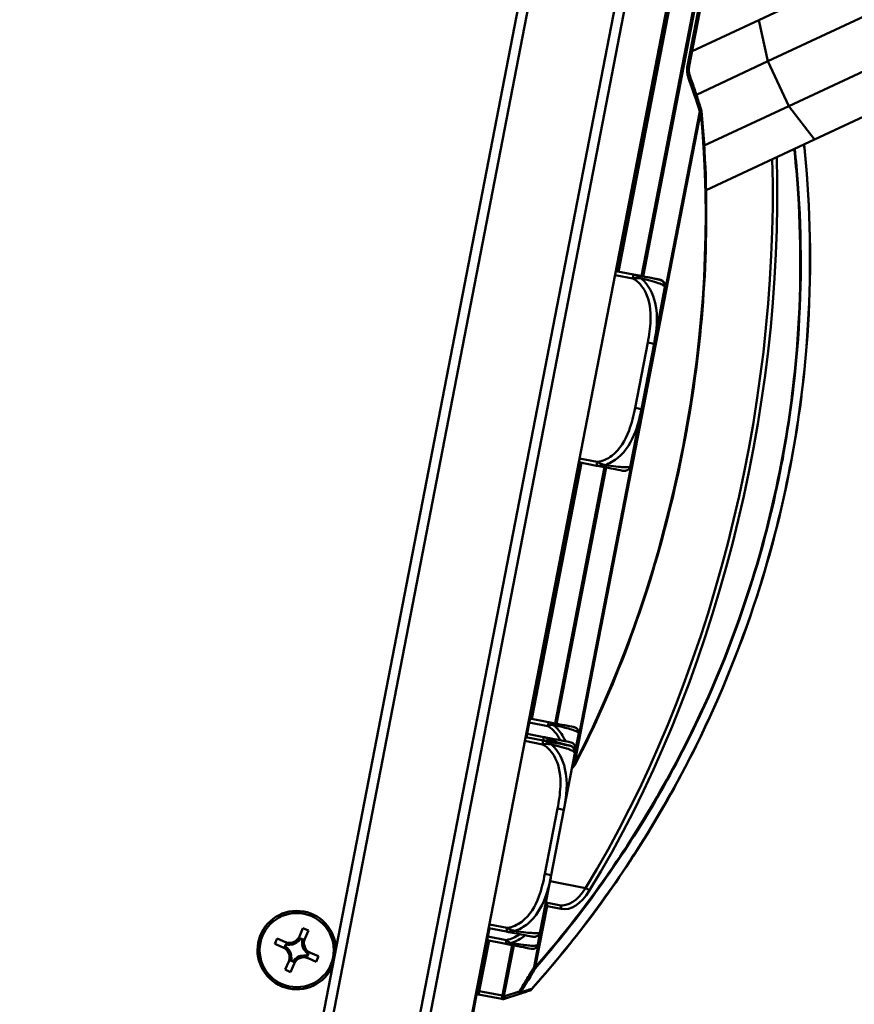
# Model space of a CAD drawing. Header units: inches. Extents: x 7.7 to 68.4, y -5.1 to 39.9.
# Tile 11 of 172: x 16.6 to 19.2, y 13.7 to 16.7. Entities that reach past the tile are written whole.
import ezdxf

# ---------------------------------------------------------------- set-up
doc = ezdxf.new("R2010")
doc.units = ezdxf.units.IN
doc.header["$MEASUREMENT"] = 0
for name, color, linetype, lineweight in [('Dimensions(ROSSANSI)', 7, 'Continuous', 25), ('Visible Edges(ROSSANSI)', 7, 'Continuous', 50), ('Visible Tangent Edges(ROSSANSI)', 7, 'Continuous', 50)]:
    doc.layers.add(name, color=color, linetype=linetype, lineweight=lineweight)
doc.styles.add('DEFAULT-ROSSANSI', font='arial.ttf')
doc.dimstyles.new('DEFAULT-ROSSANSI', dxfattribs={"dimtxt": 1, "dimasz": 0.098425, "dimexe": 0.125, "dimexo": 0.0625, "dimgap": 0.031496, "dimtad": 0, "dimtih": 1, "dimtoh": 1, "dimrnd": 1e-08, "dimzin": 0, "dimdsep": 46, "dimtxsty": 'DEFAULT-ROSSANSI', "dimcen": 0.09, "dimdle": 0.393701, "dimclrd": 7, "dimclre": 7, "dimclrt": 179, "dimadec": 0, "dimazin": 0, "dimtfac": 1, "dimtofl": 0, "dimtmove": 0, "dimatfit": 3, "dimfxl": 1, "dimtolj": 1, "dimtzin": 0, "dimlwd": 25, "dimlwe": 25, "dimarcsym": 0})

# ---------------------------------------------------------------- blocks, each defined once
blk = doc.blocks.new('*D6')
at = {"layer": 'Defpoints', "color": 0}
for p in [(20.9554, 23.5647), (16.7229, 7.3335), (22.741, 4.7852)]:
    blk.add_point(p, dxfattribs=at)
at = {"layer": 'Dimensions(ROSSANSI)', "color": 7, "lineweight": 25}
for p, q in [((21.0129, 23.5403), (29.3276, 20.0195)), ((29.1742, 19.9776), (26.5969, 13.8912)), ((22.7794, 4.8758), (26.0275, 12.5465)), ((16.7804, 7.3092), (22.8561, 4.7364))]:
    blk.add_line(p, q, dxfattribs=at)
at = {"layer": 'Dimensions(ROSSANSI)', "color": 7}
for points in [[(29.1591, 19.984), (29.1893, 19.9712), (29.2125, 20.0682)], [(22.7643, 4.8822), (22.7945, 4.8694), (22.741, 4.7852)]]:
    blk.add_solid(points, dxfattribs=at)
at = {"layer": 'Dimensions(ROSSANSI)', "color": 179, "lineweight": 25, "insert": (22.3555, 13.8597), "char_height": 1, "attachment_point": 1, "style": 'DEFAULT-ROSSANSI'}
blk.add_mtext('\\A1;16.60 [421.6]', dxfattribs=at)
blk = doc.blocks.new('*D9')
at = {"layer": 'Defpoints', "color": 0}
for p in [(14.3877, 23.4915), (16.8226, 7.5198), (15.4602, 3.307), (14.3877, -5.0652)]:
    blk.add_point(p, dxfattribs=at)
at = {"layer": 'Dimensions(ROSSANSI)', "color": 7, "lineweight": 25}
for p, q in [((14.3877, 23.429), (14.3877, 3.2504)), ((16.8107, 7.4584), (15.9673, 3.099))]:
    blk.add_line(p, q, dxfattribs=at)
for start, end in [(90, 91.49163), (79.71813, 89.33187)]:
    blk.add_arc((14.3877, -5.0652), 8.4406, start, end, dxfattribs=at)
at = {"layer": 'Dimensions(ROSSANSI)', "color": 7}
for points in [[(14.486, 3.3584), (14.4862, 3.3912), (14.3877, 3.3754)], [(15.8973, 3.256), (15.8913, 3.2237), (15.991, 3.2217)]]:
    blk.add_solid(points, dxfattribs=at)
at = {"layer": 'Dimensions(ROSSANSI)', "color": 179, "lineweight": 25, "insert": (12.2688, 3.7938), "char_height": 1, "attachment_point": 1, "style": 'DEFAULT-ROSSANSI'}
blk.add_mtext('\\A1;11°', dxfattribs=at)
blk = doc.blocks.new('*D10')
at = {"layer": 'Defpoints', "color": 0}
for p in [(19.5793, 27.0317), (14.3877, 23.4915), (20.8767, 23.3789), (14.3877, 8.0546)]:
    blk.add_point(p, dxfattribs=at)
at = {"layer": 'Dimensions(ROSSANSI)', "color": 7, "lineweight": 25}
for p, q in [((14.3877, 23.554), (14.3877, 27.854)), ((20.9011, 23.4364), (22.108, 26.2868))]:
    blk.add_line(p, q, dxfattribs=at)
for start, end in [(81.54403, 89.71337), (67.33663, 75.47329)]:
    blk.add_arc((14.3877, 8.0546), 19.6744, start, end, dxfattribs=at)
at = {"layer": 'Dimensions(ROSSANSI)', "color": 7}
for points in [[(14.4861, 27.7123), (14.4862, 27.7451), (14.3877, 27.729)], [(21.9749, 26.2249), (21.9622, 26.1947), (22.0593, 26.1716)]]:
    blk.add_solid(points, dxfattribs=at)
at = {"layer": 'Dimensions(ROSSANSI)', "color": 179, "lineweight": 25, "insert": (17.3123, 27.8466), "char_height": 1, "attachment_point": 1, "style": 'DEFAULT-ROSSANSI'}
blk.add_mtext('\\A1;23°', dxfattribs=at)

msp = doc.modelspace()

# ---------------------------------------------------------------- linework, layer by layer
at = {"layer": 'Visible Edges(ROSSANSI)'}
for p, q in [((16.6999, 7.5435), (18.9269, 19.0541)), ((18.593, 19.0028), (16.7577, 9.5167)), ((16.8226, 7.5198), (19.0496, 19.0303)), ((16.7929, 9.5404), (18.6168, 18.9676)), ((18.8701, 18.9186), (17.0462, 9.4914)), ((19.3064, 16.9293), (18.8916, 16.7354)), ((18.6214, 16.8069), (18.4601, 15.9731)), ((19.3593, 16.816), (18.9189, 16.6102)), ((18.6806, 16.5957), (18.7183, 16.7882)), ((18.6895, 16.6409), (18.8916, 16.7354)), ((19.4228, 16.6801), (18.9824, 16.4743)), ((18.7023, 16.5089), (18.9189, 16.6102)), ((19.4757, 16.5669), (19.061, 16.373)), ((18.7261, 16.3545), (18.9824, 16.4743)), ((18.7318, 16.2192), (19.061, 16.373)), ((18.5115, 15.963), (18.4581, 15.9733)), ((18.5116, 15.9631), (18.4582, 15.9734)), ((18.5116, 15.9631), (18.5116, 15.9631)), ((18.5739, 15.7532), (18.6071, 15.9245)), ((18.6071, 15.9245), (18.6071, 15.9246)), ((18.5355, 15.5546), (18.5739, 15.7532)), ((18.5024, 15.3833), (18.5355, 15.5546)), ((18.3479, 15.3931), (18.3124, 15.2095)), ((18.346, 15.3935), (18.3994, 15.3832)), ((18.3122, 15.2084), (18.2932, 15.1102)), ((18.3102, 15.2088), (18.3122, 15.2084)), ((18.3103, 15.2093), (18.3123, 15.209)), ((18.3104, 15.2099), (18.3124, 15.2095)), ((18.3104, 15.2096), (18.3123, 15.2092)), ((18.293, 15.1092), (18.241, 14.8404)), ((18.291, 15.1097), (18.293, 15.1093)), ((18.291, 15.1095), (18.293, 15.1092)), ((18.2911, 15.11), (18.2931, 15.1096)), ((18.2911, 15.1098), (18.293, 15.1095)), ((18.2912, 15.1106), (18.2932, 15.1102)), ((18.2409, 14.8398), (18.2219, 14.7416)), ((18.2389, 14.8402), (18.2409, 14.8398)), ((18.239, 14.8408), (18.241, 14.8404)), ((18.2218, 14.7412), (18.1866, 14.5593)), ((18.2198, 14.7416), (18.2218, 14.7412)), ((18.2199, 14.742), (18.2219, 14.7416)), ((18.2542, 14.6049), (18.1975, 14.6158)), ((18.238, 14.5493), (18.1846, 14.5597)), ((18.238, 14.5492), (18.1846, 14.5595)), ((18.24, 14.5595), (18.1886, 14.5695)), ((18.3355, 14.521), (18.3453, 14.5712)), ((18.238, 14.5493), (18.238, 14.5493)), ((18.3336, 14.5108), (18.3355, 14.521)), ((18.3004, 14.3394), (18.3335, 14.5107)), ((18.3335, 14.5107), (18.3336, 14.5108)), ((18.262, 14.1408), (18.3004, 14.3394)), ((18.2288, 13.9695), (18.262, 14.1408)), ((18.2856, 14.0497), (18.2458, 14.0574)), ((17.4978, 13.9546), (17.5087, 13.9798)), ((17.5087, 13.9798), (17.5252, 13.9727)), ((17.5252, 13.9727), (17.5144, 13.9475)), ((18.0744, 13.9794), (18.0407, 13.8052)), ((18.0724, 13.9797), (18.1258, 13.9694)), ((18.2211, 13.9296), (18.2288, 13.9695)), ((17.4234, 13.9321), (17.4305, 13.9486)), ((17.4487, 13.9213), (17.4234, 13.9321)), ((17.4305, 13.9486), (17.4558, 13.9378)), ((17.4581, 13.9326), (17.4541, 13.9232)), ((17.459, 13.9307), (17.456, 13.9238)), ((17.4705, 13.9315), (17.4696, 13.9295)), ((17.4935, 13.9391), (17.4916, 13.9399)), ((17.5092, 13.9452), (17.4998, 13.9492)), ((17.5073, 13.9443), (17.5004, 13.9473)), ((17.5081, 13.9328), (17.5061, 13.9337)), ((18.0674, 13.9433), (18.124, 13.9323)), ((17.4642, 13.9169), (17.4634, 13.915)), ((17.4718, 13.8939), (17.4738, 13.893)), ((17.5094, 13.8952), (17.5102, 13.8972)), ((17.5157, 13.9098), (17.5165, 13.9117)), ((17.5209, 13.896), (17.5239, 13.9028)), ((17.5218, 13.8941), (17.5258, 13.9035)), ((17.5312, 13.9054), (17.5564, 13.8946)), ((17.5564, 13.8946), (17.5493, 13.878)), ((17.4546, 13.854), (17.4655, 13.8792)), ((17.4707, 13.8815), (17.4801, 13.8775)), ((17.482, 13.8721), (17.4712, 13.8468)), ((17.4726, 13.8824), (17.4794, 13.8794)), ((17.4864, 13.8876), (17.4883, 13.8868)), ((17.5493, 13.878), (17.5241, 13.8889)), ((17.4712, 13.8468), (17.4546, 13.854)), ((18.0407, 13.8052), (18.0312, 13.7561)), ((18.0417, 13.7789), (18.1119, 13.7653)), ((18.12, 13.765), (18.1637, 13.7796)), ((18.0217, 13.707), (18.0312, 13.7561)), ((18.0292, 13.7565), (18.0312, 13.7561)), ((18.1119, 13.7653), (18.115, 13.7647))]:
    msp.add_line(p, q, dxfattribs=at)
msp.add_circle((17.4899, 13.9133), 0.1125, dxfattribs=at)
for centre, radius, start, end in [((18.7078, 16.4591), 0.01, 5.553, 17.157), ((18.5877, 15.9282), 0.0197, 349.05, 79.05), ((18.483, 15.3871), 0.0197, 259.05, 349.05), ((18.3298, 14.5742), 0.0157, 349.05, 79.05), ((18.3142, 14.5144), 0.0197, 349.05, 79.05), ((18.3162, 14.5247), 0.0197, 349.05, 79.05), ((18.3248, 14.4799), 0.01, 320.943, 332.547), ((17.4899, 13.9133), 0.119, 1.357, 336.743), ((17.4684, 13.9672), 0.032, 246.76, 336.76), ((18.2095, 13.9733), 0.0197, 259.05, 349.05), ((17.4361, 13.8918), 0.0377, 41.7176, 58.0817), ((17.4684, 13.9672), 0.0377, 255.4383, 271.8024), ((17.4684, 13.9672), 0.0377, 278.6447, 304.8753), ((17.4684, 13.9672), 0.0377, 311.7176, 328.0817), ((17.5438, 13.9348), 0.0377, 165.4383, 181.8024), ((17.5438, 13.9348), 0.0377, 188.6447, 214.8753), ((17.5438, 13.9348), 0.032, 156.76, 246.76), ((18.2057, 13.9326), 0.0157, 259.05, 349.05), ((17.4361, 13.8918), 0.032, 336.76, 66.76), ((17.4361, 13.8918), 0.0377, 8.6447, 34.8753), ((17.4361, 13.8918), 0.0377, 345.4383, 1.8024), ((17.5114, 13.8595), 0.0377, 98.6447, 124.8753), ((17.5114, 13.8595), 0.0377, 75.4383, 91.8024), ((17.5438, 13.9348), 0.0377, 221.7176, 238.0817), ((17.5114, 13.8595), 0.0377, 131.7176, 148.0817), ((17.5114, 13.8595), 0.032, 66.76, 156.76), ((18.0436, 13.7887), 0.01, 222.1801, 259.05), ((18.1946, 13.8004), 0.01, 288.4184, 318.2627), ((18.1169, 13.7745), 0.01, 259.05, 288.4184)]:
    msp.add_arc(centre, radius, start, end, dxfattribs=at)
for centre, major_axis, start_param, end_param in [((17.4404, 13.89), (-0.0333, 0.0143), 4.397645, 4.728932), ((17.4728, 13.9653), (0.0333, -0.0143), 4.695846, 5.027133), ((17.4666, 13.9628), (0.0143, 0.0333), 4.397645, 4.728932), ((17.5419, 13.9305), (-0.0143, -0.0333), 4.695846, 5.027133), ((17.438, 13.8962), (0.0143, 0.0333), 4.695846, 5.027133), ((17.5071, 13.8614), (-0.0333, 0.0143), 4.695846, 5.027133), ((17.5394, 13.9367), (0.0333, -0.0143), 4.397645, 4.728932), ((17.5133, 13.8638), (-0.0143, -0.0333), 4.397645, 4.728932)]:
    msp.add_ellipse(centre, major_axis=major_axis, ratio=0.9914, start_param=start_param, end_param=end_param, dxfattribs=at)
for points, knots in [([(18.6832, 16.5637), (18.6824, 16.5657), (18.6818, 16.5678), (18.6807, 16.572), (18.6803, 16.5741), (18.6798, 16.5784), (18.6796, 16.5806), (18.6795, 16.5849), (18.6796, 16.5871), (18.6799, 16.5914), (18.6802, 16.5936), (18.6806, 16.5957)], [-0.5404263, -0.5404263, -0.5404263, -0.5404263, -0.4319662, -0.4319662, -0.3235062, -0.3235062, -0.2150461, -0.2150461, -0.1065861, -0.1065861, 0.001874, 0.001874, 0.001874, 0.001874]), ([(18.7173, 16.4621), (18.7152, 16.4689), (18.7131, 16.4757), (18.7087, 16.4893), (18.7065, 16.4961), (18.702, 16.5097), (18.6997, 16.5165), (18.6951, 16.53), (18.6928, 16.5367), (18.688, 16.5502), (18.6856, 16.5569), (18.6832, 16.5637)], [0.49056048, 0.49056048, 0.49056048, 0.49056048, 0.50053364, 0.50053364, 0.5105068, 0.5105068, 0.52047996, 0.52047996, 0.53045312, 0.53045312, 0.54042628, 0.54042628, 0.54042628, 0.54042628]), ([(18.3337, 14.4752), (18.3932, 14.5899), (18.4474, 14.7121), (18.5427, 14.9673), (18.584, 15.1001), (18.652, 15.3714), (18.6788, 15.5098), (18.7169, 15.7869), (18.7282, 15.9256), (18.7348, 16.1979), (18.7302, 16.3315), (18.7177, 16.4601)], [1.0802358, 1.0802358, 1.0802358, 1.0802358, 1.27646, 1.27646, 1.4726842, 1.4726842, 1.6689084, 1.6689084, 1.8651326, 1.8651326, 2.0613568, 2.0613568, 2.0613568, 2.0613568]), ([(18.202, 13.7937), (18.2587, 13.8573), (18.3144, 13.9245), (18.4289, 14.0752), (18.4874, 14.1596), (18.599, 14.3387), (18.6521, 14.4334), (18.7768, 14.6852), (18.8433, 14.849), (18.933, 15.1372), (18.9633, 15.2572), (18.9868, 15.3785), (19.0102, 15.4997), (19.0269, 15.6223), (19.0511, 15.9232), (19.0505, 16.1), (19.0351, 16.2991), (19.0324, 16.3288), (19.0293, 16.3582)], [0.205703, 0.205703, 0.205703, 0.205703, 1.01733, 1.01733, 1.924013, 1.924013, 2.830701, 2.830701, 4.215232, 4.215232, 5.153714, 5.153714, 5.153714, 6.092195, 6.092195, 7.476726, 7.476726, 7.721206, 7.721206, 7.721206, 7.721206]), ([(18.5915, 15.9475), (18.5911, 15.9476), (18.5906, 15.9477), (18.5867, 15.9484), (18.5817, 15.9494), (18.5714, 15.9514), (18.5508, 15.9554), (18.5402, 15.9575), (18.5267, 15.96), (18.5115, 15.963)], [0.2569537, 0.2569537, 0.2569537, 0.2569537, 0.4371919, 0.4371919, 0.4371919, 0.6739428, 0.6739428, 0.6739428, 0.7963818, 0.7963818, 0.7963818, 0.7963818]), ([(18.5116, 15.9631), (18.5195, 15.9616), (18.5269, 15.9601), (18.5416, 15.9573), (18.5486, 15.9559), (18.5623, 15.9533), (18.5684, 15.9521), (18.5788, 15.9501), (18.5827, 15.9493), (18.5881, 15.9483), (18.5896, 15.948), (18.5909, 15.9478), (18.5911, 15.9477), (18.5914, 15.9477), (18.5914, 15.9476), (18.5915, 15.9476), (18.5915, 15.9476), (18.5916, 15.9476), (18.5916, 15.9476), (18.5917, 15.9476), (18.5917, 15.9476), (18.5919, 15.9476), (18.5919, 15.9476), (18.592, 15.9475), (18.592, 15.9475), (18.5922, 15.9475), (18.5922, 15.9475), (18.5925, 15.9474), (18.5926, 15.9474), (18.5931, 15.9472), (18.5934, 15.9472), (18.5944, 15.9468), (18.5949, 15.9467), (18.5971, 15.9457), (18.598, 15.9453), (18.601, 15.943), (18.602, 15.9421), (18.6039, 15.9396), (18.6046, 15.9386), (18.6063, 15.9354), (18.6072, 15.9328), (18.6075, 15.928), (18.6074, 15.9263), (18.6071, 15.9246)], [-0.7963803, -0.7963803, -0.7963803, -0.7963803, -0.7327372, -0.7327372, -0.6587667, -0.6587667, -0.5649304, -0.5649304, -0.4570451, -0.4570451, -0.3491597, -0.3491597, -0.3030567, -0.3030567, -0.2800052, -0.2800052, -0.2684795, -0.2684795, -0.2627166, -0.2627166, -0.2598352, -0.2598352, -0.2590229, -0.2590229, -0.2586486, -0.2586486, -0.2581025, -0.2581025, -0.2576475, -0.2576475, -0.2573441, -0.2573441, -0.2571489, -0.2571489, -0.2570513, -0.2570513, -0.2570137, -0.2570137, -0.2569943, -0.2569943, -0.2569676, -0.2569676, -0.2569537, -0.2569537, -0.2569537, -0.2569537]), ([(18.3994, 15.3832), (18.4173, 15.3797), (18.4328, 15.3767), (18.4443, 15.3745), (18.462, 15.3711), (18.4708, 15.3694), (18.4752, 15.3685), (18.4785, 15.3679), (18.479, 15.3678), (18.4793, 15.3677)], [-0.7968224, -0.7968224, -0.7968224, -0.7968224, -0.6514613, -0.6514613, -0.6514613, -0.427691, -0.427691, -0.427691, -0.2569517, -0.2569517, -0.2569517, -0.2569517]), ([(18.3328, 14.5897), (18.3328, 14.5897), (18.3328, 14.5897), (18.3327, 14.5897), (18.3321, 14.5898), (18.3284, 14.5905), (18.3165, 14.5928), (18.3062, 14.5948), (18.2886, 14.5982), (18.2635, 14.6031), (18.2605, 14.6037), (18.2574, 14.6043), (18.2542, 14.6049)], [0, 0, 0, 0, 0.0272471, 0.0272471, 0.0272471, 0.2790553, 0.2790553, 0.2790553, 0.4988354, 0.4988354, 0.4988354, 0.5252205, 0.5252205, 0.5252205, 0.5252205]), ([(18.3199, 14.544), (18.3196, 14.5441), (18.319, 14.5442), (18.3152, 14.545), (18.3102, 14.5459), (18.2999, 14.5479), (18.2793, 14.5519), (18.2686, 14.554), (18.2552, 14.5566), (18.24, 14.5595)], [0.2569537, 0.2569537, 0.2569537, 0.2569537, 0.4371919, 0.4371919, 0.4371919, 0.6739428, 0.6739428, 0.6739428, 0.7963818, 0.7963818, 0.7963818, 0.7963818]), ([(18.238, 14.5493), (18.2459, 14.5478), (18.2534, 14.5464), (18.268, 14.5435), (18.2751, 14.5421), (18.2888, 14.5395), (18.2949, 14.5383), (18.3053, 14.5363), (18.3092, 14.5356), (18.3146, 14.5345), (18.3161, 14.5342), (18.3174, 14.534), (18.3176, 14.5339), (18.3179, 14.5339), (18.3179, 14.5339), (18.318, 14.5338), (18.318, 14.5338), (18.3181, 14.5338), (18.3181, 14.5338), (18.3182, 14.5338), (18.3182, 14.5338), (18.3183, 14.5338), (18.3184, 14.5338), (18.3185, 14.5337), (18.3185, 14.5337), (18.3186, 14.5337), (18.3187, 14.5337), (18.319, 14.5336), (18.3191, 14.5336), (18.3196, 14.5335), (18.3199, 14.5334), (18.3209, 14.5331), (18.3213, 14.533), (18.3235, 14.5319), (18.3245, 14.5315), (18.3274, 14.5292), (18.3285, 14.5283), (18.3304, 14.5259), (18.3311, 14.5248), (18.3327, 14.5216), (18.3337, 14.519), (18.334, 14.5143), (18.3339, 14.5125), (18.3336, 14.5108)], [-0.7963803, -0.7963803, -0.7963803, -0.7963803, -0.7327372, -0.7327372, -0.6587667, -0.6587667, -0.5649304, -0.5649304, -0.4570451, -0.4570451, -0.3491597, -0.3491597, -0.3030567, -0.3030567, -0.2800052, -0.2800052, -0.2684795, -0.2684795, -0.2627166, -0.2627166, -0.2598352, -0.2598352, -0.2590229, -0.2590229, -0.2586486, -0.2586486, -0.2581025, -0.2581025, -0.2576475, -0.2576475, -0.2573441, -0.2573441, -0.2571489, -0.2571489, -0.2570513, -0.2570513, -0.2570137, -0.2570137, -0.2569943, -0.2569943, -0.2569676, -0.2569676, -0.2569537, -0.2569537, -0.2569537, -0.2569537]), ([(18.318, 14.5337), (18.3176, 14.5338), (18.317, 14.5339), (18.3132, 14.5347), (18.3082, 14.5356), (18.2979, 14.5376), (18.2773, 14.5416), (18.2666, 14.5437), (18.2532, 14.5463), (18.238, 14.5492)], [0.2569537, 0.2569537, 0.2569537, 0.2569537, 0.4371919, 0.4371919, 0.4371919, 0.6739428, 0.6739428, 0.6739428, 0.7963818, 0.7963818, 0.7963818, 0.7963818]), ([(18.1258, 13.9694), (18.1438, 13.9659), (18.1593, 13.9629), (18.1708, 13.9607), (18.1884, 13.9573), (18.1973, 13.9556), (18.2016, 13.9547), (18.205, 13.9541), (18.2054, 13.954), (18.2058, 13.9539)], [-0.7968224, -0.7968224, -0.7968224, -0.7968224, -0.6514613, -0.6514613, -0.6514613, -0.427691, -0.427691, -0.427691, -0.2569517, -0.2569517, -0.2569517, -0.2569517]), ([(18.124, 13.9323), (18.1626, 13.9249), (18.1851, 13.9205), (18.1946, 13.9187), (18.2009, 13.9175), (18.2019, 13.9173), (18.2027, 13.9171)], [-0.5252205, -0.5252205, -0.5252205, -0.5252205, -0.20743, -0.20743, -0.20743, 0, 0, 0, 0]), ([(18.1637, 13.7796), (18.166, 13.7803), (18.1683, 13.7811), (18.1742, 13.783), (18.1778, 13.7842), (18.1814, 13.7854), (18.1843, 13.7864), (18.1873, 13.7874), (18.1927, 13.7892), (18.1952, 13.79), (18.1977, 13.7909)], [0.0250944, 0.0250944, 0.0250944, 0.0250944, 0.0690821, 0.0690821, 0.1381643, 0.1381643, 0.1381643, 0.195225, 0.195225, 0.2431639, 0.2431639, 0.2431639, 0.2431639])]:
    msp.add_open_spline(points, degree=3, knots=knots, dxfattribs=at)
for points, degree in [([(18.3123, 15.2088), (18.3122, 15.2086), (18.3122, 15.2084)], 2), ([(18.3124, 15.2095), (18.3124, 15.2094), (18.3123, 15.2092)], 2), ([(18.3123, 15.2092), (18.3123, 15.2091), (18.3123, 15.209)], 2), ([(18.3123, 15.209), (18.3123, 15.2089), (18.3123, 15.2088)], 2), ([(18.2931, 15.1096), (18.293, 15.1095), (18.293, 15.1095)], 2), ([(18.293, 15.1095), (18.293, 15.1094), (18.293, 15.1093)], 2), ([(18.293, 15.1093), (18.293, 15.1093), (18.293, 15.1092)], 2), ([(18.2932, 15.1102), (18.2931, 15.1098), (18.2931, 15.1096)], 2), ([(18.241, 14.8404), (18.2409, 14.8402), (18.2409, 14.8398)], 2), ([(18.2219, 14.7416), (18.2218, 14.7414), (18.2218, 14.7412)], 2), ([(18.3244, 14.4636), (18.3272, 14.4669), (18.3299, 14.4702), (18.3326, 14.4736)], 3), ([(17.4541, 13.9232), (17.455, 13.9235), (17.456, 13.9238)], 2), ([(17.4581, 13.9326), (17.4585, 13.9316), (17.459, 13.9307)], 2), ([(17.4998, 13.9492), (17.5001, 13.9483), (17.5004, 13.9473)], 2), ([(17.5092, 13.9452), (17.5082, 13.9448), (17.5073, 13.9443)], 2), ([(17.5218, 13.8941), (17.5214, 13.895), (17.5209, 13.896)], 2), ([(17.5258, 13.9035), (17.5249, 13.9032), (17.5239, 13.9028)], 2), ([(17.4707, 13.8815), (17.4716, 13.8819), (17.4726, 13.8824)], 2), ([(17.4801, 13.8775), (17.4798, 13.8784), (17.4794, 13.8794)], 2)]:
    msp.add_open_spline(points, degree=degree, dxfattribs=at)
for points in [[(17.49, 13.9363), (17.4942, 13.9462), (17.4978, 13.9546)], [(17.4558, 13.9378), (17.4642, 13.9342), (17.4741, 13.9299)], [(17.5144, 13.9475), (17.5108, 13.9391), (17.5065, 13.9292)], [(17.467, 13.9134), (17.4571, 13.9176), (17.4487, 13.9213)], [(17.4655, 13.8792), (17.4691, 13.8876), (17.4733, 13.8975)], [(17.5241, 13.8889), (17.5157, 13.8925), (17.5058, 13.8967)], [(17.5129, 13.9133), (17.5228, 13.909), (17.5312, 13.9054)], [(17.4899, 13.8904), (17.4856, 13.8805), (17.482, 13.8721)]]:
    msp.add_rational_spline(points, [1, 1.0434797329, 1], degree=2, dxfattribs=at)
at = {"layer": 'Visible Tangent Edges(ROSSANSI)'}
for p, q in [((18.466, 15.9719), (18.6273, 16.8058)), ((18.6975, 16.7922), (18.5362, 15.9583)), ((18.5408, 15.9574), (18.7022, 16.7913)), ((18.7131, 16.7892), (18.6755, 16.5967)), ((18.8916, 16.7354), (18.9189, 16.6102)), ((18.9189, 16.6102), (18.9824, 16.4743)), ((18.9824, 16.4743), (19.061, 16.373)), ((18.7124, 16.4582), (18.3295, 14.479)), ((18.333, 14.4783), (18.7159, 16.4575)), ((18.7159, 16.4575), (18.7124, 16.4582)), ((18.4559, 15.9617), (18.5093, 15.9514)), ((18.5093, 15.9514), (18.5115, 15.963)), ((18.5115, 15.963), (18.5116, 15.9631)), ((18.5546, 15.7569), (18.5162, 15.5583)), ((18.5546, 15.7569), (18.5739, 15.7532)), ((18.5162, 15.5583), (18.5355, 15.5546)), ((18.2034, 14.6147), (18.3538, 15.392)), ((18.4016, 15.3948), (18.3482, 15.4051)), ((18.3994, 15.3832), (18.4016, 15.3948)), ((18.424, 15.3784), (18.2736, 14.6011)), ((18.2782, 14.6002), (18.4286, 15.3775)), ((18.3103, 15.2092), (18.3123, 15.2088)), ((18.1953, 14.6043), (18.2519, 14.5933)), ((18.238, 14.5493), (18.24, 14.5595)), ((18.1824, 14.5479), (18.2358, 14.5376)), ((18.2358, 14.5376), (18.238, 14.5492)), ((18.238, 14.5492), (18.238, 14.5493)), ((18.3295, 14.479), (18.333, 14.4783)), ((18.2811, 14.3431), (18.2427, 14.1445)), ((18.2811, 14.3431), (18.3004, 14.3394)), ((18.2427, 14.1445), (18.262, 14.1408)), ((18.3658, 14.1014), (18.2584, 14.1222)), ((18.2459, 14.0472), (18.2102, 13.8623)), ((18.2137, 13.8616), (18.2495, 14.0465)), ((18.2439, 14.0476), (18.2459, 14.0472)), ((18.2495, 14.0465), (18.2459, 14.0472)), ((18.2495, 14.0465), (18.2919, 14.0383)), ((18.1281, 13.981), (18.0747, 13.9913)), ((18.1263, 13.9439), (18.0697, 13.9549)), ((18.1258, 13.9694), (18.1281, 13.981)), ((18.0436, 13.7887), (18.0733, 13.9421)), ((18.1435, 13.9286), (18.1138, 13.7751)), ((18.1184, 13.7742), (18.1481, 13.9277)), ((18.2102, 13.8623), (18.2137, 13.8616)), ((18.0387, 13.8056), (18.0407, 13.8052)), ((18.0377, 13.7898), (18.0436, 13.7887)), ((18.0436, 13.7887), (18.0417, 13.7789)), ((18.1138, 13.7751), (18.0436, 13.7887)), ((18.1119, 13.7653), (18.1138, 13.7751)), ((18.1138, 13.7751), (18.1184, 13.7742)), ((18.1215, 13.7736), (18.1184, 13.7742)), ((18.1652, 13.7881), (18.1215, 13.7736))]:
    msp.add_line(p, q, dxfattribs=at)
for centre, radius, start, end in [((18.7442, 16.5833), 0.07, 168.9426, 200.0141), ((16.6681, 15.8271), 2.1395, 17.157, 20.0141), ((16.6681, 15.8271), 2.1395, 320.8288, 320.943)]:
    msp.add_arc(centre, radius, start, end, dxfattribs=at)
for centre, major_axis, ratio, start_param, end_param in [((18.6708, 16.5976), (0.00981, -0.00192), 0.001003, 6.283184, 7.362585), ((18.6738, 16.5602), (0.0094, 0.00342), 0.265473, 5.128945, 6.283185), ((18.7078, 16.4591), (0.00955, 0.00295), 0.244484, 5.141663, 6.283185), ((17.4967, 15.6668), (-0.4064, -2.1006), 0.5547, 1.080236, 2.061357), ((18.7078, 16.4591), (0.00995, 0.00097), 0.391996, 5.635983, 6.283185), ((17.5212, 15.662), (-0.4653, -2.4049), 0.5547, 0.976398, 1.950241), ((17.5294, 15.6604), (0.4672, 2.4148), 0.5547, 4.11799, 5.094128), ((18.2519, 14.5933), (0.0022, 0.0116), 0.00001, 4.714237, 6.286878), ((18.3248, 14.4799), (0.00777, -0.0063), 0.244484, 0, 1.141522), ((18.3248, 14.4799), (0.00887, -0.00461), 0.391996, 0, 0.647202), ((18.3141, 14.197), (-0.0285, -0.1473), 0.5547, 0, 0.976398), ((18.3223, 14.1954), (-0.0304, -0.1571), 0.5547, 0, 0.976398), ((18.3693, 14.095), (0.00853, -0.00523), 0.465957, 0.677589, 2.248385), ((18.2413, 14.0481), (-0.0019, -0.00982), 0.471858, 1.570796, 2.530768), ((18.2413, 14.0481), (0.0019, 0.00982), 0.83205, 4.712389, 5.951901), ((18.2837, 14.0399), (0.0019, 0.00982), 0.83205, 4.712389, 6.283185), ((18.1263, 13.9439), (-0.0022, -0.0116), 0.00001, 0.111757, 1.570796), ((18.2055, 13.8632), (0.00859, -0.00511), 0.178388, 0.30791, 1.110784), ((18.2055, 13.8632), (0.00753, -0.00658), 0.60209, 0.38277, 0.768059), ((18.1138, 13.7751), (-0.0019, -0.00982), 0.471858, 0, 1.570796), ((18.1169, 13.7745), (-0.0019, -0.00982), 0.471858, 0, 1.570796), ((18.1169, 13.7745), (0.00316, -0.00949), 0.42269, 0, 1.337269), ((18.1606, 13.789), (0.00316, -0.00949), 0.42269, 0, 1.337269), ((18.1606, 13.789), (0.00316, -0.00949), 0.908669, 0, 0.804377), ((18.1606, 13.789), (0.00851, -0.00525), 0.185948, 0.311111, 1.113669), ((18.1946, 13.8004), (0.00316, -0.00949), 0.90902, 0, 0.810929), ((18.1946, 13.8004), (0.00746, -0.00666), 0.603716, 0, 0.388684)]:
    msp.add_ellipse(centre, major_axis=major_axis, ratio=ratio, start_param=start_param, end_param=end_param, dxfattribs=at)
for points, knots in [([(19.0288, 16.358), (19.0319, 16.3283), (19.0346, 16.2983), (19.0501, 16.0991), (19.0506, 15.9225), (19.0264, 15.6221), (19.0098, 15.4997), (18.9863, 15.3785), (18.9629, 15.2574), (18.9327, 15.1377), (18.8431, 14.8498), (18.7767, 14.6862), (18.6523, 14.4348), (18.5993, 14.3402), (18.4878, 14.1614), (18.4294, 14.0771), (18.3151, 13.9266), (18.2596, 13.8594), (18.203, 13.7959)], [-7.724186, -7.724186, -7.724186, -7.724186, -7.476726, -7.476726, -6.092195, -6.092195, -5.153714, -5.153714, -5.153714, -4.215232, -4.215232, -2.830701, -2.830701, -1.924013, -1.924013, -1.01733, -1.01733, -0.205703, -0.205703, -0.205703, -0.205703]), ([(18.9993, 16.3442), (19.003, 16.3092), (19.0062, 16.2738), (19.0208, 16.0759), (19.0209, 15.9066), (18.9973, 15.6181), (18.9813, 15.5004), (18.9587, 15.3839), (18.9362, 15.2674), (18.9072, 15.1522), (18.8215, 14.8757), (18.7582, 14.7186), (18.6388, 14.475), (18.5872, 14.3821), (18.4788, 14.2066), (18.4219, 14.1239), (18.3145, 13.9813), (18.2646, 13.9199), (18.2137, 13.8616)], [2.442589, 2.442589, 2.442589, 2.442589, 2.735767, 2.735767, 4.066581, 4.066581, 4.970623, 4.970623, 4.970623, 5.874664, 5.874664, 7.205478, 7.205478, 8.095734, 8.095734, 8.985984, 8.985984, 9.724261, 9.724261, 9.724261, 9.724261]), ([(18.214, 13.8588), (18.2649, 13.9172), (18.315, 13.9787), (18.4225, 14.1215), (18.4794, 14.2044), (18.5879, 14.3802), (18.6396, 14.4732), (18.7592, 14.7173), (18.8225, 14.8746), (18.9083, 15.1516), (18.9374, 15.267), (18.96, 15.3836), (18.9825, 15.5003), (18.9986, 15.6182), (19.0223, 15.9072), (19.0222, 16.0768), (19.0077, 16.2748), (19.0045, 16.31), (19.0008, 16.3449)], [-9.724261, -9.724261, -9.724261, -9.724261, -8.985984, -8.985984, -8.095734, -8.095734, -7.205478, -7.205478, -5.874664, -5.874664, -4.970623, -4.970623, -4.970623, -4.066581, -4.066581, -2.735767, -2.735767, -2.444337, -2.444337, -2.444337, -2.444337]), ([(18.5349, 15.9515), (18.5337, 15.9526), (18.5324, 15.9536), (18.5295, 15.9556), (18.528, 15.9566), (18.5254, 15.958), (18.5244, 15.9585), (18.5229, 15.9593), (18.5224, 15.9595), (18.5212, 15.9601), (18.5204, 15.9604), (18.5183, 15.9612), (18.517, 15.9616), (18.5143, 15.9624), (18.5129, 15.9627), (18.5115, 15.963)], [-0.00023197, -0.00023197, -0.00023197, -0.00023197, 0.00913095, 0.00913095, 0.01983142, 0.01983142, 0.02651922, 0.02651922, 0.02986312, 0.02986312, 0.03521335, 0.03521335, 0.04377373, 0.04377373, 0.0532704, 0.0532704, 0.0532704, 0.0532704]), ([(18.5093, 15.9514), (18.5108, 15.9516), (18.5123, 15.9519), (18.5152, 15.9522), (18.5166, 15.9523), (18.5188, 15.9525), (18.5197, 15.9525), (18.5211, 15.9526), (18.5217, 15.9526), (18.5233, 15.9526), (18.5244, 15.9526), (18.5272, 15.9525), (18.5289, 15.9524), (18.5321, 15.952), (18.5335, 15.9518), (18.5349, 15.9515)], [-0.0532704, -0.0532704, -0.0532704, -0.0532704, -0.04377373, -0.04377373, -0.03521335, -0.03521335, -0.02986312, -0.02986312, -0.02651922, -0.02651922, -0.01983142, -0.01983142, -0.00913095, -0.00913095, 0.00023197, 0.00023197, 0.00023197, 0.00023197]), ([(18.5093, 15.9514), (18.5261, 15.9423), (18.5393, 15.927), (18.5479, 15.9099), (18.5611, 15.8834), (18.5644, 15.8531), (18.5632, 15.8238), (18.5624, 15.8013), (18.5589, 15.7789), (18.5546, 15.7569)], [-0.7968224, -0.7968224, -0.7968224, -0.7968224, -0.6514613, -0.6514613, -0.6514613, -0.427691, -0.427691, -0.427691, -0.2569517, -0.2569517, -0.2569517, -0.2569517]), ([(18.5349, 15.9515), (18.5475, 15.9485), (18.5591, 15.9457), (18.5882, 15.9375), (18.5983, 15.9332), (18.6067, 15.9276), (18.6077, 15.9258), (18.6071, 15.9245)], [-0.7478145, -0.7478145, -0.7478145, -0.7478145, -0.6493253, -0.6493253, -0.427691, -0.427691, -0.2569537, -0.2569537, -0.2569537, -0.2569537]), ([(18.5739, 15.7532), (18.5818, 15.7929), (18.587, 15.835), (18.5709, 15.905), (18.5574, 15.9325), (18.5349, 15.9515)], [0.2569517, 0.2569517, 0.2569517, 0.2569517, 0.5559983, 0.5559983, 0.7482818, 0.7482818, 0.7482818, 0.7482818]), ([(18.5162, 15.5583), (18.5117, 15.5351), (18.5062, 15.5117), (18.498, 15.4895), (18.4871, 15.4604), (18.4709, 15.4321), (18.4459, 15.4132), (18.433, 15.4035), (18.4177, 15.3966), (18.4016, 15.3948)], [0.2569537, 0.2569537, 0.2569537, 0.2569537, 0.4371919, 0.4371919, 0.4371919, 0.6739428, 0.6739428, 0.6739428, 0.7963818, 0.7963818, 0.7963818, 0.7963818]), ([(18.4254, 15.3851), (18.4395, 15.3902), (18.4531, 15.3978), (18.4897, 15.4284), (18.5063, 15.4575), (18.5257, 15.509), (18.5314, 15.5316), (18.5355, 15.5546)], [-0.7478145, -0.7478145, -0.7478145, -0.7478145, -0.6493253, -0.6493253, -0.427691, -0.427691, -0.2569537, -0.2569537, -0.2569537, -0.2569537]), ([(18.4254, 15.3851), (18.4239, 15.3854), (18.4225, 15.3857), (18.4194, 15.3866), (18.4178, 15.3871), (18.4151, 15.388), (18.4141, 15.3884), (18.4126, 15.3891), (18.4121, 15.3893), (18.4108, 15.3898), (18.41, 15.3902), (18.408, 15.3912), (18.4068, 15.3918), (18.4042, 15.3932), (18.4029, 15.394), (18.4016, 15.3948)], [-0.00023197, -0.00023197, -0.00023197, -0.00023197, 0.00913095, 0.00913095, 0.01983142, 0.01983142, 0.02651922, 0.02651922, 0.02986312, 0.02986312, 0.03521335, 0.03521335, 0.04377373, 0.04377373, 0.0532704, 0.0532704, 0.0532704, 0.0532704]), ([(18.3994, 15.3832), (18.4008, 15.3829), (18.4022, 15.3827), (18.405, 15.3824), (18.4063, 15.3824), (18.4085, 15.3823), (18.4094, 15.3823), (18.4108, 15.3824), (18.4113, 15.3824), (18.413, 15.3825), (18.4141, 15.3826), (18.417, 15.383), (18.4188, 15.3833), (18.4222, 15.3841), (18.4238, 15.3846), (18.4254, 15.3851)], [-0.0532704, -0.0532704, -0.0532704, -0.0532704, -0.04377373, -0.04377373, -0.03521335, -0.03521335, -0.02986312, -0.02986312, -0.02651922, -0.02651922, -0.01983142, -0.01983142, -0.00913095, -0.00913095, 0.00023197, 0.00023197, 0.00023197, 0.00023197]), ([(18.5024, 15.3833), (18.5021, 15.3809), (18.4987, 15.3782), (18.4692, 15.3792), (18.4508, 15.3812), (18.4254, 15.3851)], [0.2569517, 0.2569517, 0.2569517, 0.2569517, 0.5559983, 0.5559983, 0.7482818, 0.7482818, 0.7482818, 0.7482818]), ([(18.2519, 14.5933), (18.2529, 14.5937), (18.2538, 14.5941), (18.2556, 14.5948), (18.2564, 14.5951), (18.2578, 14.5955), (18.2583, 14.5956), (18.2591, 14.5958), (18.2594, 14.5959), (18.2604, 14.5961), (18.261, 14.5963), (18.2626, 14.5966), (18.2636, 14.5967), (18.2655, 14.5969), (18.2663, 14.597), (18.2671, 14.597)], [-0.02627331, -0.02627331, -0.02627331, -0.02627331, -0.02158775, -0.02158775, -0.01736415, -0.01736415, -0.0147244, -0.0147244, -0.01307456, -0.01307456, -0.00977487, -0.00977487, -0.00449537, -0.00449537, 0.00012419, 0.00012419, 0.00012419, 0.00012419]), ([(18.2671, 14.597), (18.2664, 14.5977), (18.2657, 14.5984), (18.2642, 14.5998), (18.2634, 14.6004), (18.262, 14.6014), (18.2615, 14.6018), (18.2607, 14.6023), (18.2604, 14.6024), (18.2597, 14.6029), (18.2592, 14.6031), (18.2581, 14.6036), (18.2573, 14.604), (18.2558, 14.6045), (18.255, 14.6047), (18.2542, 14.6049)], [-0.00012419, -0.00012419, -0.00012419, -0.00012419, 0.00449537, 0.00449537, 0.00977487, 0.00977487, 0.01307456, 0.01307456, 0.0147244, 0.0147244, 0.01736415, 0.01736415, 0.02158775, 0.02158775, 0.02627331, 0.02627331, 0.02627331, 0.02627331]), ([(18.3051, 14.5469), (18.2983, 14.5628), (18.2887, 14.5776), (18.2731, 14.5923), (18.2701, 14.5947), (18.2671, 14.597)], [0.3568659, 0.3568659, 0.3568659, 0.3568659, 0.475216, 0.475216, 0.5007189, 0.5007189, 0.5007189, 0.5007189]), ([(18.2671, 14.597), (18.2704, 14.5963), (18.2737, 14.5955), (18.2976, 14.5901), (18.3128, 14.586), (18.3297, 14.5807), (18.3343, 14.579), (18.343, 14.5751), (18.345, 14.5732), (18.3453, 14.5716), (18.3453, 14.5714), (18.3453, 14.5712)], [-0.5007189, -0.5007189, -0.5007189, -0.5007189, -0.475216, -0.475216, -0.3066357, -0.3066357, -0.201273, -0.201273, -0.0278591, -0.0278591, 0, 0, 0, 0]), ([(18.2634, 14.548), (18.2621, 14.5491), (18.2608, 14.5501), (18.258, 14.5521), (18.2564, 14.5531), (18.2539, 14.5546), (18.2529, 14.5551), (18.2514, 14.5558), (18.2509, 14.556), (18.2496, 14.5566), (18.2488, 14.5569), (18.2467, 14.5577), (18.2455, 14.5581), (18.2428, 14.5589), (18.2414, 14.5592), (18.24, 14.5595)], [-0.00023197, -0.00023197, -0.00023197, -0.00023197, 0.00913095, 0.00913095, 0.01983142, 0.01983142, 0.02651922, 0.02651922, 0.02986312, 0.02986312, 0.03521335, 0.03521335, 0.04377373, 0.04377373, 0.0532704, 0.0532704, 0.0532704, 0.0532704]), ([(18.2358, 14.5376), (18.2373, 14.5379), (18.2388, 14.5381), (18.2417, 14.5384), (18.243, 14.5386), (18.2453, 14.5387), (18.2462, 14.5388), (18.2476, 14.5388), (18.2481, 14.5388), (18.2498, 14.5388), (18.2508, 14.5388), (18.2536, 14.5387), (18.2554, 14.5386), (18.2585, 14.5382), (18.26, 14.538), (18.2614, 14.5377)], [-0.0532704, -0.0532704, -0.0532704, -0.0532704, -0.04377373, -0.04377373, -0.03521335, -0.03521335, -0.02986312, -0.02986312, -0.02651922, -0.02651922, -0.01983142, -0.01983142, -0.00913095, -0.00913095, 0.00023197, 0.00023197, 0.00023197, 0.00023197]), ([(18.2358, 14.5376), (18.2526, 14.5285), (18.2658, 14.5132), (18.2744, 14.4961), (18.2876, 14.4697), (18.2909, 14.4394), (18.2897, 14.41), (18.2888, 14.3875), (18.2853, 14.3651), (18.2811, 14.3431)], [-0.7968224, -0.7968224, -0.7968224, -0.7968224, -0.6514613, -0.6514613, -0.6514613, -0.427691, -0.427691, -0.427691, -0.2569517, -0.2569517, -0.2569517, -0.2569517]), ([(18.2614, 14.5377), (18.2601, 14.5388), (18.2588, 14.5398), (18.256, 14.5418), (18.2544, 14.5428), (18.2519, 14.5443), (18.2509, 14.5448), (18.2494, 14.5455), (18.2489, 14.5457), (18.2476, 14.5463), (18.2468, 14.5466), (18.2448, 14.5474), (18.2435, 14.5478), (18.2408, 14.5486), (18.2394, 14.5489), (18.238, 14.5492)], [-0.00023197, -0.00023197, -0.00023197, -0.00023197, 0.00913095, 0.00913095, 0.01983142, 0.01983142, 0.02651922, 0.02651922, 0.02986312, 0.02986312, 0.03521335, 0.03521335, 0.04377373, 0.04377373, 0.0532704, 0.0532704, 0.0532704, 0.0532704]), ([(18.2421, 14.5485), (18.2421, 14.5486), (18.2422, 14.5486), (18.2437, 14.5487), (18.245, 14.5489), (18.2473, 14.549), (18.2482, 14.5491), (18.2496, 14.5491), (18.2501, 14.5491), (18.2517, 14.5491), (18.2528, 14.5491), (18.2556, 14.549), (18.2574, 14.5489), (18.2605, 14.5485), (18.262, 14.5483), (18.2634, 14.548)], [-0.0442173, -0.0442173, -0.0442173, -0.0442173, -0.04377373, -0.04377373, -0.03521335, -0.03521335, -0.02986312, -0.02986312, -0.02651922, -0.02651922, -0.01983142, -0.01983142, -0.00913095, -0.00913095, 0.00023197, 0.00023197, 0.00023197, 0.00023197]), ([(18.2614, 14.5377), (18.274, 14.5348), (18.2855, 14.5319), (18.3147, 14.5237), (18.3248, 14.5194), (18.3331, 14.5139), (18.3341, 14.512), (18.3335, 14.5107)], [-0.7478145, -0.7478145, -0.7478145, -0.7478145, -0.6493253, -0.6493253, -0.427691, -0.427691, -0.2569537, -0.2569537, -0.2569537, -0.2569537]), ([(18.3004, 14.3394), (18.3082, 14.3791), (18.3135, 14.4213), (18.2974, 14.4912), (18.2839, 14.5187), (18.2614, 14.5377)], [0.2569517, 0.2569517, 0.2569517, 0.2569517, 0.5559983, 0.5559983, 0.7482818, 0.7482818, 0.7482818, 0.7482818]), ([(18.2634, 14.548), (18.276, 14.5451), (18.2875, 14.5422), (18.3024, 14.538), (18.3074, 14.5365), (18.3116, 14.5351)], [-0.7478145, -0.7478145, -0.7478145, -0.7478145, -0.6493253, -0.6493253, -0.5850621, -0.5850621, -0.5850621, -0.5850621]), ([(18.328, 14.5286), (18.3294, 14.5279), (18.3305, 14.5272), (18.3351, 14.5242), (18.3361, 14.5223), (18.3355, 14.521)], [-0.4720177, -0.4720177, -0.4720177, -0.4720177, -0.427691, -0.427691, -0.2569537, -0.2569537, -0.2569537, -0.2569537]), ([(18.2427, 14.1445), (18.2382, 14.1213), (18.2327, 14.0979), (18.2244, 14.0757), (18.2136, 14.0466), (18.1974, 14.0183), (18.1724, 13.9994), (18.1594, 13.9897), (18.1442, 13.9828), (18.1281, 13.981)], [0.2569537, 0.2569537, 0.2569537, 0.2569537, 0.4371919, 0.4371919, 0.4371919, 0.6739428, 0.6739428, 0.6739428, 0.7963818, 0.7963818, 0.7963818, 0.7963818]), ([(18.1518, 13.9714), (18.166, 13.9764), (18.1795, 13.984), (18.2162, 14.0146), (18.2327, 14.0437), (18.2522, 14.0952), (18.2579, 14.1178), (18.262, 14.1408)], [-0.7478145, -0.7478145, -0.7478145, -0.7478145, -0.6493253, -0.6493253, -0.427691, -0.427691, -0.2569537, -0.2569537, -0.2569537, -0.2569537]), ([(18.1258, 13.9694), (18.1272, 13.9691), (18.1287, 13.9689), (18.1314, 13.9687), (18.1328, 13.9686), (18.135, 13.9685), (18.1358, 13.9685), (18.1373, 13.9686), (18.1378, 13.9686), (18.1394, 13.9687), (18.1406, 13.9688), (18.1435, 13.9692), (18.1453, 13.9695), (18.1487, 13.9703), (18.1503, 13.9708), (18.1518, 13.9714)], [-0.0532704, -0.0532704, -0.0532704, -0.0532704, -0.04377373, -0.04377373, -0.03521335, -0.03521335, -0.02986312, -0.02986312, -0.02651922, -0.02651922, -0.01983142, -0.01983142, -0.00913095, -0.00913095, 0.00023197, 0.00023197, 0.00023197, 0.00023197]), ([(18.1518, 13.9714), (18.1504, 13.9716), (18.149, 13.9719), (18.1459, 13.9728), (18.1443, 13.9733), (18.1416, 13.9743), (18.1406, 13.9747), (18.1391, 13.9753), (18.1386, 13.9755), (18.1373, 13.9761), (18.1365, 13.9764), (18.1345, 13.9774), (18.1332, 13.978), (18.1307, 13.9794), (18.1294, 13.9802), (18.1281, 13.981)], [-0.00023197, -0.00023197, -0.00023197, -0.00023197, 0.00913095, 0.00913095, 0.01983142, 0.01983142, 0.02651922, 0.02651922, 0.02986312, 0.02986312, 0.03521335, 0.03521335, 0.04377373, 0.04377373, 0.0532704, 0.0532704, 0.0532704, 0.0532704]), ([(18.139, 13.9348), (18.1426, 13.9358), (18.1463, 13.937), (18.1621, 13.9432), (18.1732, 13.95), (18.1832, 13.9583)], [-4.4390134, -4.4390134, -4.4390134, -4.4390134, -4.4135105, -4.4135105, -4.3252299, -4.3252299, -4.3252299, -4.3252299]), ([(18.2288, 13.9695), (18.2285, 13.9672), (18.2251, 13.9645), (18.1956, 13.9655), (18.1772, 13.9674), (18.1518, 13.9714)], [0.2569517, 0.2569517, 0.2569517, 0.2569517, 0.5559983, 0.5559983, 0.7482818, 0.7482818, 0.7482818, 0.7482818]), ([(18.124, 13.9323), (18.1249, 13.9322), (18.1257, 13.9321), (18.1273, 13.932), (18.1281, 13.932), (18.1294, 13.9321), (18.1299, 13.9322), (18.1307, 13.9323), (18.131, 13.9323), (18.132, 13.9325), (18.1326, 13.9326), (18.1343, 13.933), (18.1353, 13.9333), (18.1372, 13.934), (18.1381, 13.9344), (18.139, 13.9348)], [-0.02627331, -0.02627331, -0.02627331, -0.02627331, -0.02158775, -0.02158775, -0.01736415, -0.01736415, -0.0147244, -0.0147244, -0.01307456, -0.01307456, -0.00977487, -0.00977487, -0.00449537, -0.00449537, 0.00012419, 0.00012419, 0.00012419, 0.00012419]), ([(18.139, 13.9348), (18.1382, 13.9351), (18.1375, 13.9355), (18.1359, 13.9364), (18.135, 13.9369), (18.1336, 13.9378), (18.1331, 13.9381), (18.1323, 13.9387), (18.132, 13.9389), (18.1313, 13.9394), (18.1309, 13.9397), (18.1298, 13.9406), (18.1291, 13.9412), (18.1277, 13.9425), (18.127, 13.9432), (18.1263, 13.9439)], [-0.00012419, -0.00012419, -0.00012419, -0.00012419, 0.00449537, 0.00449537, 0.00977487, 0.00977487, 0.01307456, 0.01307456, 0.0147244, 0.0147244, 0.01736415, 0.01736415, 0.02158775, 0.02158775, 0.02627331, 0.02627331, 0.02627331, 0.02627331]), ([(18.2211, 13.9296), (18.2211, 13.9294), (18.221, 13.9292), (18.2201, 13.9278), (18.2176, 13.9268), (18.208, 13.9264), (18.2031, 13.9266), (18.1855, 13.9279), (18.1698, 13.9299), (18.1456, 13.9337), (18.1423, 13.9343), (18.139, 13.9348)], [0, 0, 0, 0, 0.0278591, 0.0278591, 0.201273, 0.201273, 0.3066357, 0.3066357, 0.475216, 0.475216, 0.5007189, 0.5007189, 0.5007189, 0.5007189]), ([(18.2102, 13.8623), (18.207, 13.857), (18.2038, 13.8517), (18.1968, 13.8399), (18.1929, 13.8335), (18.189, 13.8271), (18.1842, 13.8192), (18.1795, 13.8114), (18.1715, 13.7984), (18.1684, 13.7933), (18.1652, 13.7881)], [0.0104344, 0.0104344, 0.0104344, 0.0104344, 0.0583339, 0.0583339, 0.1166678, 0.1166678, 0.1166678, 0.1876898, 0.1876898, 0.2344963, 0.2344963, 0.2344963, 0.2344963]), ([(18.169, 13.7845), (18.1722, 13.7897), (18.1753, 13.7948), (18.1833, 13.8078), (18.188, 13.8156), (18.1928, 13.8235), (18.1967, 13.8299), (18.2006, 13.8364), (18.2076, 13.8482), (18.2108, 13.8535), (18.214, 13.8588)], [-0.2344963, -0.2344963, -0.2344963, -0.2344963, -0.1876898, -0.1876898, -0.1166678, -0.1166678, -0.1166678, -0.0583339, -0.0583339, -0.0104344, -0.0104344, -0.0104344, -0.0104344]), ([(18.203, 13.7959), (18.2005, 13.7951), (18.198, 13.7942), (18.1926, 13.7924), (18.1896, 13.7914), (18.1866, 13.7904), (18.183, 13.7892), (18.1794, 13.788), (18.1736, 13.7861), (18.1713, 13.7853), (18.169, 13.7845)], [-0.2431639, -0.2431639, -0.2431639, -0.2431639, -0.195225, -0.195225, -0.1381643, -0.1381643, -0.1381643, -0.0690821, -0.0690821, -0.0250944, -0.0250944, -0.0250944, -0.0250944])]:
    msp.add_open_spline(points, degree=3, knots=knots, dxfattribs=at)
for points in [[(18.5148, 15.9624), (18.5137, 15.9627), (18.5126, 15.9629), (18.5116, 15.9631)], [(18.2519, 14.5933), (18.2684, 14.5831), (18.2803, 14.5681), (18.2886, 14.5507)], [(18.2413, 14.5486), (18.2402, 14.5489), (18.2391, 14.5491), (18.238, 14.5493)], [(18.2684, 14.5435), (18.2668, 14.545), (18.2651, 14.5465), (18.2634, 14.548)], [(18.1657, 13.9611), (18.154, 13.9526), (18.1408, 13.9464), (18.1263, 13.9439)]]:
    msp.add_open_spline(points, degree=3, dxfattribs=at)

# ---------------------------------------------------------------- dimensions: what is measured, and where the dimension line sits
at = {"layer": 'Dimensions(ROSSANSI)', "color": 7, "lineweight": 25}
for base, center, p1, picture, middle in [((19.5793, 27.0317), (14.3877, 8.0546), (20.8767, 23.3789), '*D10', (18.3017, 27.3357)), ((15.4602, 3.307), (14.3877, -5.0652), (16.8226, 7.5198), '*D9', (13.2027, 3.2918))]:
    dim = msp.add_angular_dim_3p(base=base, center=center, p1=p1, p2=(14.3877, 23.4915), dimstyle='DEFAULT-ROSSANSI', override={"dimadec": 0, "dimtp": 0, "dimtm": 0, "dimtdec": 0}, dxfattribs=at)
    dim.commit()
    dim.dimension.update_dxf_attribs({"geometry": picture, "text_midpoint": middle, "dimtype": 165})
dim = msp.add_linear_dim(base=(22.741, 4.7852), p1=(20.9554, 23.5647), p2=(16.7229, 7.3335), angle=67.05, dimstyle='DEFAULT-ROSSANSI', override={"dimdec": 2, "dimtp": 0, "dimtm": 0, "dimtdec": 2, "dimatfit": 1}, dxfattribs=at)
dim.commit()
dim.dimension.update_dxf_attribs({"geometry": '*D6', "text_midpoint": (26.3122, 13.2188), "dimtype": 160})

doc.saveas('drawing.dxf')
